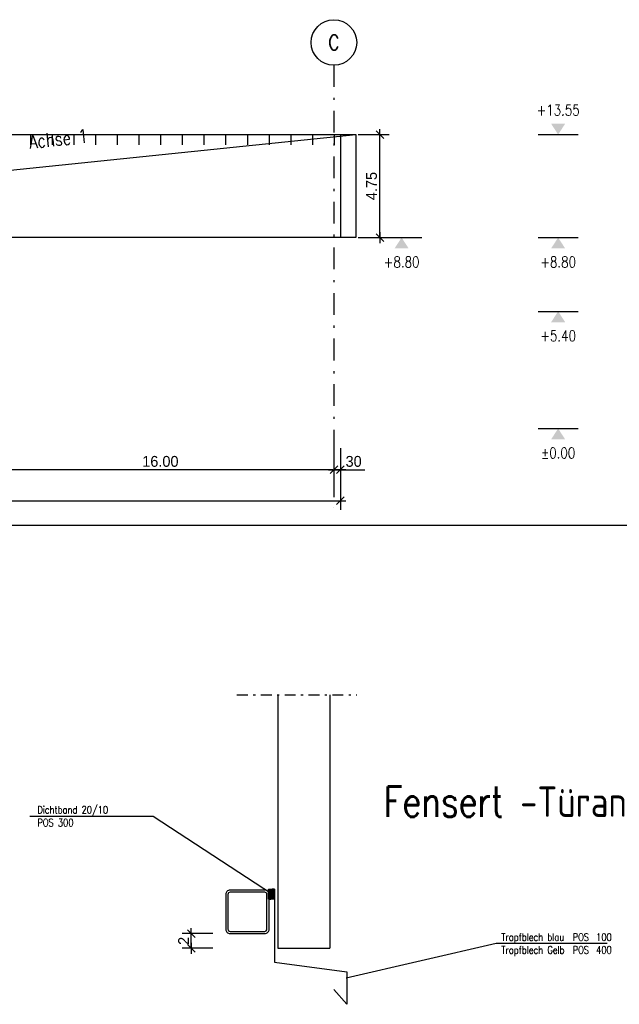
# Model space of a CAD drawing. Extents: x 0 to 238, y 0 to 168.
# Tile 11 of 31: x 88 to 115, y 30 to 76. Entities that reach past the tile are written whole.
import ezdxf
from ezdxf.enums import TextEntityAlignment as Align

# ---------------------------------------------------------------- set-up
doc = ezdxf.new("R2010")
doc.units = 0
doc.header["$LTSCALE"] = 2
doc.header["$MEASUREMENT"] = 0
for name, pattern in [('AUSGEZOGEN', [0]), ('PUNKT_WEIT', [5, 0, -5]), ('STRICHPUNKT', [1, 0.5, -0.25, 0, -0.25])]:
    doc.linetypes.add(name, pattern=pattern)
doc.layers.get('0').update_dxf_attribs({"linetype": 'CONTINUOUS'})
doc.layers.get('DEFPOINTS').update_dxf_attribs({"linetype": 'AUSGEZOGEN'})
for name, color, linetype in [('T__ACHS', 1, 'CONTINUOUS'), ('T__KONS', 3, 'CONTINUOUS'), ('T__KT', 7, 'AUSGEZOGEN'), ('T__M022', 7, 'CONTINUOUS'), ('T__SCHR', 7, 'CONTINUOUS'), ('T__TEXT', 2, 'AUSGEZOGEN'), ('T__VERM', 2, 'CONTINUOUS')]:
    doc.layers.add(name, color=color, linetype=linetype)
doc.styles.add('SIMPLEX8', font='simplexd', dxfattribs={"width": 0.8})
doc.dimstyles.new('SOFIBEMLI', dxfattribs={"dimtxt": 0.5, "dimasz": 0.05, "dimexe": 0.18, "dimexo": 0.0625, "dimgap": 0.135, "dimtad": 1, "dimdec": 0, "dimrnd": 0.001, "dimzin": 0, "dimdsep": 46, "dimtxsty": 'Standard', "dimblk1": 'SOFI-VERLI', "dimblk2": 'SOFI-VERRE', "dimsah": 1, "dimcen": 0.5, "dimse1": 1, "dimse2": 1, "dimclrd": 1, "dimclrt": 2, "dimadec": 0, "dimazin": 0, "dimtfac": 1, "dimtdec": 4, "dimtmove": 0, "dimatfit": 3, "dimldrblk": 'SOFI-VERLI', "dimfxl": 0, "dimtolj": 1, "dimtzin": 0, "dimarcsym": 0})
doc.dimstyles.new('SOFIBEMRE', dxfattribs={"dimtxt": 0.5, "dimasz": 0.05, "dimexe": 0.18, "dimexo": 0.0625, "dimgap": 0.135, "dimtad": 1, "dimdec": 0, "dimrnd": 0.001, "dimzin": 0, "dimdsep": 46, "dimtxsty": 'Standard', "dimblk1": 'SOFI-VERRE', "dimblk2": 'SOFI-VERLI', "dimsah": 1, "dimcen": 0.5, "dimse1": 1, "dimse2": 1, "dimclrd": 1, "dimclrt": 2, "dimadec": 0, "dimazin": 0, "dimtfac": 1, "dimtdec": 4, "dimtmove": 0, "dimatfit": 3, "dimldrblk": 'SOFI-VERRE', "dimfxl": 0, "dimtolj": 1, "dimtzin": 0, "dimarcsym": 0})

# ---------------------------------------------------------------- blocks, each defined once
blk = doc.blocks.new('SOFI-VERLI')
at = {"color": 0, "linetype": 'ByBlock'}
for p, q in [((0, 20), (0, -8.5)), ((-5, 0), (5, 0)), ((3.535, 3.535), (-3.535, -3.535))]:
    blk.add_line(p, q, dxfattribs=at)
blk = doc.blocks.new('SOFI-VERRE')
at = {"color": 0, "linetype": 'ByBlock'}
for p, q in [((-5, 0), (5, 0)), ((3.535, 3.535), (-3.535, -3.535)), ((0, -20), (0, 8.5))]:
    blk.add_line(p, q, dxfattribs=at)
blk = doc.blocks.new('*D199')
at = {"color": 1, "linetype": 'ByBlock'}
blk.add_line((102.003, 54.943), (86.103, 54.943), dxfattribs=at)
at = {"layer": 'DEFPOINTS', "color": 0, "linetype": 'ByBlock'}
for p in [(86.053, 57.793), (102.053, 57.793), (86.053, 54.943)]:
    blk.add_point(p, dxfattribs=at)
at = {"color": 1, "linetype": 'ByBlock', "xscale": 0.05, "yscale": 0.05, "zscale": 0.05, "rotation": 180}
blk.add_blockref('SOFI-VERRE', (86.053, 54.943), dxfattribs=at)
at = {"color": 1, "linetype": 'ByBlock', "xscale": 0.05, "yscale": 0.05, "zscale": 0.05}
blk.add_blockref('SOFI-VERLI', (102.053, 54.943), dxfattribs=at)
at = {"color": 2, "linetype": 'ByBlock', "insert": (94.053, 55.328), "char_height": 0.5, "attachment_point": 5}
blk.add_mtext('\\A1;16.00', dxfattribs=at)
blk = doc.blocks.new('*D200')
at = {"color": 1, "linetype": 'ByBlock'}
for p, q in [((102.003, 54.943), (101.953, 54.943)), ((102.053, 54.943), (102.353, 54.943)), ((102.403, 54.943), (103.473, 54.943))]:
    blk.add_line(p, q, dxfattribs=at)
at = {"layer": 'DEFPOINTS', "color": 0, "linetype": 'ByBlock'}
for p in [(102.053, 57.793), (102.353, 57.793), (102.353, 54.943)]:
    blk.add_point(p, dxfattribs=at)
at = {"color": 1, "linetype": 'ByBlock', "xscale": 0.05, "yscale": 0.05, "zscale": 0.05}
blk.add_blockref('SOFI-VERLI', (102.053, 54.943), dxfattribs=at)
at = {"color": 1, "linetype": 'ByBlock', "xscale": 0.05, "yscale": 0.05, "zscale": 0.05, "rotation": 180}
blk.add_blockref('SOFI-VERRE', (102.353, 54.943), dxfattribs=at)
at = {"color": 2, "linetype": 'ByBlock', "insert": (102.963, 55.328), "char_height": 0.5, "attachment_point": 5}
blk.add_mtext('\\A1;30', dxfattribs=at)
blk = doc.blocks.new('*D201')
at = {"color": 1, "linetype": 'ByBlock'}
blk.add_line((33.113, 53.518), (102.303, 53.518), dxfattribs=at)
at = {"layer": 'DEFPOINTS', "color": 0, "linetype": 'ByBlock'}
for p in [(33.063, 57.793), (102.353, 57.793), (102.353, 53.518)]:
    blk.add_point(p, dxfattribs=at)
at = {"color": 1, "linetype": 'ByBlock', "xscale": 0.05, "yscale": 0.05, "zscale": 0.05, "rotation": 180}
blk.add_blockref('SOFI-VERRE', (33.063, 53.518), dxfattribs=at)
at = {"color": 1, "linetype": 'ByBlock', "xscale": 0.05, "yscale": 0.05, "zscale": 0.05}
blk.add_blockref('SOFI-VERLI', (102.353, 53.518), dxfattribs=at)
at = {"color": 2, "linetype": 'ByBlock', "insert": (67.708, 53.903), "char_height": 0.5, "attachment_point": 5}
blk.add_mtext('\\A1;69.29', dxfattribs=at)
blk = doc.blocks.new('SOFI-BM-POS')
at = {"color": 1, "linetype": 'Continuous'}
for p, q in [((0.5, 0.75), (-0.5, 0.75)), ((-0.5, 0.75), (-0.5, -0.25)), ((0.5, -0.25), (0.5, 0.75)), ((-0.5, -0.25), (0.5, -0.25))]:
    blk.add_line(p, q, dxfattribs=at)
blk = doc.blocks.new('SOFI-BM-MAT')
at = {"color": 1, "linetype": 'Continuous'}
blk.add_blockref('SOFI-BM-POS', (-0.5, 0.5), dxfattribs=at)
at = {"color": 1, "linetype": 'Continuous', "style": 'SIMPLEX8', "width": 0.8}
blk.add_attdef('SOFI_BM_MULT', text='', height=0.2, dxfattribs=at).set_placement((-1.1, 1.1), align=Align.RIGHT)
at = {"color": 3, "linetype": 'Continuous', "style": 'SIMPLEX8', "width": 0.8}
blk.add_attdef('SOFI_BM_POS', text='', height=0.556, dxfattribs=at).set_placement((-0.5, 0.75), align=Align.MIDDLE_CENTER)
at = {"color": 2, "linetype": 'Continuous', "style": 'SIMPLEX8', "width": 0.8, "flags": 1}
for tag, p in [('SOFI_BM_MATTE', (0.3, 0.5)), ('SOFI_BM_ANZAHL', (0.3, 0.5)), ('SOFI_BM_BREITE', (0.8, -0.5)), ('SOFI_BM_MATR', (1.5, -0.5))]:
    blk.add_attdef(tag, p, '', height=0.35, dxfattribs=at)
blk.add_attdef('SOFI_BM_LAENGE', text='', height=0.35, dxfattribs=at).set_placement((0.4, -0.5), align=Align.RIGHT)
at = {"color": 1, "linetype": 'Continuous', "style": 'SIMPLEX8', "width": 0.8}
for tag, p in [('SOFI_BM_DANEI', (-1.79, -1)), ('SOFI_BM_WANEI', (-1.79, -1.5))]:
    blk.add_attdef(tag, p, '', height=0.2, dxfattribs=at)
blk = doc.blocks.new('SOFI-KOTELU')
at = {"color": 0, "linetype": 'Continuous'}
blk.add_line((0, 1.85), (0, -1.85), dxfattribs=at)
blk.add_solid([(0, 0), (-1, 0.65), (-1, -0.65)], dxfattribs=at)
at = {"color": 2, "linetype": 'Continuous', "style": 'SIMPLEX8', "width": 0.8}
blk.add_attdef('KOTE', text='', height=1, rotation=90.00021, dxfattribs=at).set_placement((-2.25, 0), align=Align.MIDDLE)
blk = doc.blocks.new('*D206')
at = {"color": 1, "linetype": 'ByBlock'}
blk.add_line((104.174, 65.695), (104.174, 70.345), dxfattribs=at)
at = {"layer": 'DEFPOINTS', "color": 0, "linetype": 'ByBlock'}
for p in [(101.419, 70.395), (104.174, 70.395), (101.419, 65.645)]:
    blk.add_point(p, dxfattribs=at)
at = {"color": 1, "linetype": 'ByBlock', "xscale": 0.05, "yscale": 0.05, "zscale": 0.05}
for name, p, rotation in [('SOFI-VERLI', (104.174, 70.395), 90), ('SOFI-VERRE', (104.174, 65.645), 270)]:
    blk.add_blockref(name, p, dxfattribs=dict(at, rotation=rotation))
at = {"color": 2, "linetype": 'ByBlock', "insert": (103.789, 68.02), "char_height": 0.5, "attachment_point": 5, "rotation": 90}
blk.add_mtext('\\A1;4.75', dxfattribs=at)
blk = doc.blocks.new('SOFI-KOTELO')
at = {"color": 0, "linetype": 'Continuous'}
blk.add_line((0, 1.85), (0, -1.85), dxfattribs=at)
blk.add_solid([(0, 0), (1, -0.65), (1, 0.65)], dxfattribs=at)
at = {"color": 2, "linetype": 'Continuous', "style": 'SIMPLEX8', "width": 0.8}
blk.add_attdef('KOTE', text='', height=1, rotation=90.00021, dxfattribs=at).set_placement((2.25, 0), align=Align.MIDDLE)
blk = doc.blocks.new('ASO_BORDER')
at = {"color": 0, "linetype": 'ByBlock'}
blk.add_line((1, 1), (0, 1), dxfattribs=at)
blk = doc.blocks.new('KDTXT')
at = {"layer": 'T__KT', "color": 2, "style": 'SIMPLEX8', "width": 0.8}
for tag, p in [('KD-NAME1', (0, 0.012)), ('KD-TITEL1', (0.329, 0.012)), ('KD-NAME2', (0, -0.047)), ('KD-TITEL2', (0.329, -0.047))]:
    blk.add_attdef(tag, p, '', height=0.035, dxfattribs=at)
at = {"layer": 'T__KT', "color": 3, "style": 'SIMPLEX8', "width": 0.8}
for tag, p in [('KD-POS1', (0.4373, 0.012)), ('KD-POS2', (0.4373, -0.047))]:
    blk.add_attdef(tag, p, '', height=0.035, dxfattribs=at)
blk = doc.blocks.new('KDTEXT')
at = {"layer": 'T__KT', "color": 2, "style": 'SIMPLEX8', "width": 0.8}
for tag, p in [('KD-NAME1', (0, 0.012)), ('KD-TITEL1', (0.329, 0.012)), ('KD-NAME2', (0, -0.047)), ('KD-TITEL2', (0.329, -0.047))]:
    blk.add_attdef(tag, p, '', height=0.035, dxfattribs=at)
at = {"layer": 'T__KT', "color": 3, "style": 'SIMPLEX8', "width": 0.8}
for tag, p in [('KD-POS1', (0.4373, 0.012)), ('KD-POS2', (0.4373, -0.047))]:
    blk.add_attdef(tag, p, '', height=0.035, dxfattribs=at)
blk = doc.blocks.new('*U602')
at = {"color": 0}
blk.add_solid([(99.194, 35.843), (99.463, 35.843), (99.194, 36.299), (99.463, 36.299)], dxfattribs=at)
blk = doc.blocks.new('*D603')
at = {"color": 1, "linetype": 'ByBlock'}
blk.add_line((95.475, 32.942), (95.475, 33.523), dxfattribs=at)
at = {"layer": 'DEFPOINTS', "color": 0, "linetype": 'ByBlock'}
for p in [(95.475, 33.573), (100.61, 33.573), (100.61, 32.892)]:
    blk.add_point(p, dxfattribs=at)
at = {"color": 1, "linetype": 'ByBlock', "xscale": 0.05, "yscale": 0.05, "zscale": 0.05}
for name, p, rotation in [('SOFI-VERRE', (95.475, 33.573), 90), ('SOFI-VERLI', (95.475, 32.892), 270)]:
    blk.add_blockref(name, p, dxfattribs=dict(at, rotation=rotation))
at = {"color": 2, "linetype": 'ByBlock', "insert": (95.123, 33.233), "char_height": 0.5, "attachment_point": 5, "rotation": 90}
blk.add_mtext('\\A1;\\L2', dxfattribs=at)

msp = doc.modelspace()

# ---------------------------------------------------------------- linework, layer by layer
at = {"layer": 'DEFPOINTS', "color": 6, "linetype": 'PUNKT_WEIT'}
msp.add_lwpolyline([(99.307, 35.619), (99.038, 35.619), (99.038, 35.163), (99.307, 35.163)], close=True, dxfattribs=at)
at = {"layer": 'DEFPOINTS', "color": 1}
msp.add_point((112.392, 70.395), dxfattribs=at)
at = {"layer": 'DEFPOINTS', "color": 2, "linetype": 'Continuous'}
for p in [(103.063, 65.645), (112.392, 65.645), (112.392, 62.245)]:
    msp.add_point(p, dxfattribs=at)
at = {"layer": 'DEFPOINTS', "color": 7}
msp.add_point((112.392, 56.845), dxfattribs=at)
at = {"layer": 'T__ACHS', "linetype": 'STRICHPUNKT'}
msp.add_line((102.053, 73.588), (102.053, 53.184), dxfattribs=at)
at = {"layer": 'T__ACHS'}
msp.add_circle((102.053, 74.638), 1.05, dxfattribs=at)
at = {"layer": 'T__KONS', "color": 1, "linetype": 'STRICHPUNKT', "ltscale": 0.5}
msp.add_line((97.585, 44.573), (103.105, 44.573), dxfattribs=at)
at = {"layer": 'T__KONS', "color": 2}
for p, q in [((99.463, 44.573), (99.463, 32.892)), ((101.863, 44.573), (101.863, 32.892)), ((99.463, 32.892), (101.863, 32.892))]:
    msp.add_line(p, q, dxfattribs=at)
at = {"layer": 'T__KONS', "color": 3}
msp.add_lwpolyline([(33.063, 56.845), (33.063, 70.395), (102.353, 70.395), (102.353, 65.645), (56.694, 65.645), (56.694, 56.845), (52.506, 56.845), (52.506, 59.265), (47.759, 59.265), (47.759, 56.845), (44.666, 56.845), (44.666, 59.265), (42.426, 59.265), (42.426, 56.845)], close=True, dxfattribs=at)
for points in [[(97.265, 33.573), (98.865, 33.573, 0.414214), (99.065, 33.773), (99.065, 35.373, 0.414214), (98.865, 35.573), (97.265, 35.573, 0.414214), (97.065, 35.373), (97.065, 33.773, 0.414214), (97.265, 33.573)], [(97.265, 33.673), (98.865, 33.673, 0.414214), (98.965, 33.773), (98.965, 35.373, 0.414214), (98.865, 35.473), (97.265, 35.473, 0.414214), (97.165, 35.373), (97.165, 33.773, 0.414214), (97.265, 33.673)]]:
    msp.add_lwpolyline(points, format="xyb", close=True, dxfattribs=at)
at = {"layer": 'T__KONS', "color": 1}
msp.add_lwpolyline([(99.038, 35.619), (99.308, 35.619), (99.308, 35.163), (99.038, 35.163)], close=True, dxfattribs=at)
at = {"layer": 'T__KONS', "color": 2}
msp.add_lwpolyline([(99.308, 35.619), (99.308, 32.256), (102.642, 31.814), (102.642, 30.31), (102.052, 30.988)], dxfattribs=at)
at = {"layer": 'T__KT', "color": 1}
for points in [[(88.029, 38.979), (93.727, 38.979), (99.221, 35.387)], [(114.659, 33.11), (109.538, 33.11), (102.615, 31.508)]]:
    msp.add_lwpolyline(points, dxfattribs=at)
at = {"layer": 'T__M022', "color": 1, "linetype": 'Continuous'}
for p, q in [((88.063, 70.395), (88.063, 69.92)), ((89.063, 70.395), (89.063, 69.92)), ((90.063, 70.395), (90.063, 69.92)), ((91.063, 70.395), (91.063, 69.92)), ((92.063, 70.395), (92.063, 69.92)), ((93.063, 70.395), (93.063, 69.92)), ((94.063, 70.395), (94.063, 69.92)), ((95.063, 70.395), (95.063, 69.92)), ((96.063, 70.395), (96.063, 69.92)), ((97.063, 70.395), (97.063, 69.92)), ((98.063, 70.395), (98.063, 69.92)), ((99.063, 70.395), (99.063, 69.92)), ((100.063, 70.395), (100.063, 69.92)), ((101.063, 70.395), (101.063, 69.92)), ((102.063, 70.395), (102.063, 69.92))]:
    msp.add_line(p, q, dxfattribs=at)
msp.add_lwpolyline([(57.063, 65.645), (57.063, 70.395), (103.063, 70.395), (103.063, 65.645), (57.063, 65.645), (103.063, 70.395)], dxfattribs=at)

# ---------------------------------------------------------------- block references
at = {"layer": 'DEFPOINTS', "color": 6, "linetype": 'Continuous', "xscale": 191.4579940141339, "yscale": 50.03289031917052, "zscale": 191.4579940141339}
msp.add_blockref('ASO_BORDER', (6.08, 2.339), dxfattribs=at)
at = {"layer": 'T__KT'}
ref = msp.add_blockref('KDTXT', (88.38, 38.979), dxfattribs=dict(at, xscale=10, yscale=10, zscale=10))
ref.add_attrib('KD-NAME1', 'Dichtband 20/10', (88.38, 39.099), dxfattribs={"color": 2, "height": 0.35, "style": 'SIMPLEX8', "width": 0.8})
ref.add_attrib('KD-NAME2', 'POS 300', (88.38, 38.508), dxfattribs={"color": 2, "height": 0.35, "style": 'SIMPLEX8', "width": 0.8})
at = {"layer": 'T__KT', "xscale": 10, "yscale": 10, "zscale": 10}
msp.add_blockref('KDTEXT', (109.77, 33.11), dxfattribs=at).add_auto_attribs({'KD-NAME1': 'Tropfblech blau', 'KD-TITEL1': 'POS', 'KD-POS1': '100', 'KD-NAME2': 'Tropfblech Gelb ', 'KD-TITEL2': 'POS', 'KD-POS2': '400'})
at = {"layer": 'T__M022', "color": 1}
ref = msp.add_blockref('SOFI-BM-MAT', (80.063, 68.02), dxfattribs=dict(at, xscale=1.799, yscale=1.799, zscale=1.799, rotation=5.895517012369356))
ref.add_attrib('SOFI_BM_POS', '22', dxfattribs={"layer": '0', "color": 3, "linetype": 'Continuous', "height": 0.9994, "rotation": 5.8955, "style": 'SIMPLEX8', "width": 0.8}).set_placement((79.029, 69.27), align=Align.MIDDLE_CENTER)
ref.add_attrib('SOFI_BM_MATTE', 'Superwall12', (82.01, 69.125), dxfattribs={"layer": '0', "color": 2, "linetype": 'Continuous', "height": 0.62965, "rotation": 5.8955, "style": 'SIMPLEX8', "width": 0.8})
ref.add_attrib('SOFI_BM_ANZAHL', '46', (80.507, 68.97), dxfattribs={"layer": '0', "color": 2, "linetype": 'Continuous', "height": 0.6296, "rotation": 5.8955, "style": 'SIMPLEX8', "width": 0.8})
ref.add_attrib('SOFI_BM_MATR', 'Achse 1', (88.023, 69.746), dxfattribs={"layer": '0', "color": 2, "linetype": 'Continuous', "height": 0.6296, "rotation": 5.8955, "style": 'SIMPLEX8', "width": 0.8})
at = {"layer": 'T__SCHR'}
msp.add_blockref('*U602', (-0.156, -0.68), dxfattribs=at)
at = {"layer": 'T__VERM', "color": 1, "linetype": 'Continuous'}
ref = msp.add_blockref('SOFI-KOTELO', (112.392, 70.395), dxfattribs=dict(at, xscale=0.5, yscale=0.5, zscale=0.5, rotation=90))
ref.add_attrib('KOTE', '+13.55', dxfattribs={"layer": '0', "color": 1, "linetype": 'Continuous', "height": 0.5, "rotation": 0.0002, "style": 'SIMPLEX8', "width": 0.8}).set_placement((112.392, 71.52), align=Align.MIDDLE)
ref = msp.add_blockref('SOFI-KOTELU', (105.175, 65.645), dxfattribs=dict(at, xscale=0.5, yscale=0.5, zscale=0.5, rotation=90))
ref.add_attrib('KOTE', '+8.80', dxfattribs={"layer": '0', "color": 1, "linetype": 'Continuous', "height": 0.5, "rotation": 0.0002, "style": 'SIMPLEX8', "width": 0.8}).set_placement((105.175, 64.52), align=Align.MIDDLE)
ref = msp.add_blockref('SOFI-KOTELU', (112.392, 65.645), dxfattribs=dict(at, xscale=0.5, yscale=0.5, zscale=0.5, rotation=90))
ref.add_attrib('KOTE', '+8.80', dxfattribs={"layer": '0', "color": 1, "linetype": 'Continuous', "height": 0.5, "rotation": 0.0002, "style": 'SIMPLEX8', "width": 0.8}).set_placement((112.392, 64.52), align=Align.MIDDLE)
ref = msp.add_blockref('SOFI-KOTELU', (112.392, 62.245), dxfattribs=dict(at, xscale=0.5, yscale=0.5, zscale=0.5, rotation=90))
ref.add_attrib('KOTE', '+5.40', dxfattribs={"layer": '0', "color": 1, "linetype": 'Continuous', "height": 0.5, "rotation": 0.0002, "style": 'SIMPLEX8', "width": 0.8}).set_placement((112.392, 61.12), align=Align.MIDDLE)
ref = msp.add_blockref('SOFI-KOTELU', (112.392, 56.845), dxfattribs=dict(at, xscale=0.5, yscale=0.5, zscale=0.5, rotation=90))
ref.add_attrib('KOTE', '%%1280.00', dxfattribs={"layer": '0', "color": 1, "linetype": 'Continuous', "height": 0.5, "rotation": 0.0002, "style": 'SIMPLEX8', "width": 0.8}).set_placement((112.392, 55.72), align=Align.MIDDLE)

# ---------------------------------------------------------------- texts
at = {"layer": 'T__ACHS', "color": 2, "style": 'SIMPLEX8', "width": 0.8}
msp.add_text('C', height=0.7, dxfattribs=at).set_placement((102.053, 74.638), align=Align.MIDDLE)
at = {"layer": 'T__TEXT', "color": 4, "style": 'SIMPLEX8', "width": 0.8}
msp.add_text('Fensert -Türanschluß Oben', height=1.4, dxfattribs=at).set_placement((104.352, 38.948))

# ---------------------------------------------------------------- dimensions: what is measured, and where the dimension line sits
at = {"layer": 'T__VERM', "color": 1, "linetype": 'Continuous'}
for base, p1, p2, text, dimstyle, override, picture, middle in [((104.174, 70.395), (101.419, 65.645), (101.419, 70.395), '4.75', 'SOFIBEMRE', {"dimgap": 0.135}, '*D206', (103.789, 68.02)), ((95.475, 33.573), (100.61, 32.892), (100.61, 33.573), '\\L2', 'SOFIBEMLI', {"dimgap": 0.05165}, '*D603', (95.123, 33.233))]:
    dim = msp.add_linear_dim(base=base, p1=p1, p2=p2, angle=90, text=text, dimstyle=dimstyle, override=override, dxfattribs=at)
    dim.commit()
    dim.dimension.update_dxf_attribs({"geometry": picture, "text_midpoint": middle})
for base, p1, p2, text, dimstyle, picture, middle in [((102.353, 53.518), (33.063, 57.793), (102.353, 57.793), '69.29', 'SOFIBEMRE', '*D201', (67.708, 53.903)), ((86.053, 54.943), (102.053, 57.793), (86.053, 57.793), '16.00', 'SOFIBEMLI', '*D199', (94.053, 55.328)), ((102.353, 54.943), (102.053, 57.793), (102.353, 57.793), '30', 'SOFIBEMLI', '*D200', (102.963, 55.328))]:
    dim = msp.add_linear_dim(base=base, p1=p1, p2=p2, text=text, dimstyle=dimstyle, override={"dimgap": 0.135}, dxfattribs=at)
    dim.commit()
    dim.dimension.update_dxf_attribs({"geometry": picture, "text_midpoint": middle})

doc.saveas('drawing.dxf')
